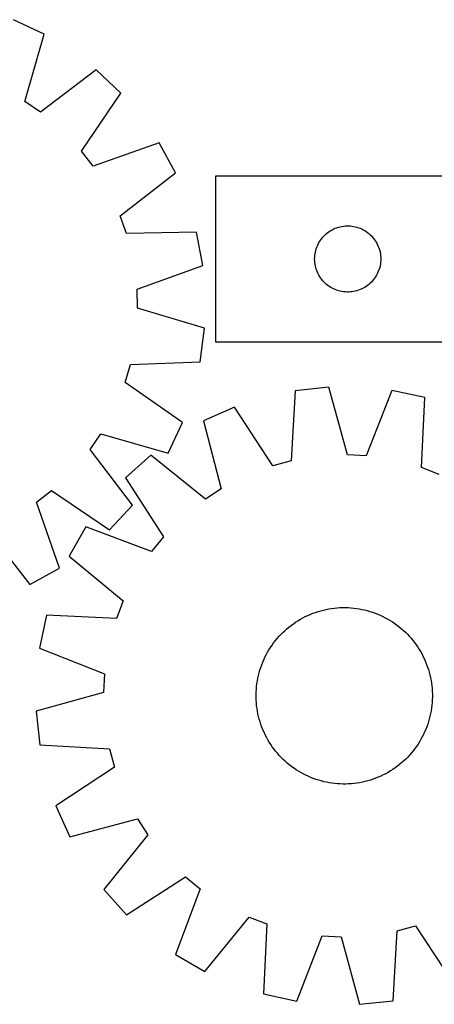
# Model space of a CAD drawing. Header units: millimetres. Extents: x 7 to 1481, y 7 to 468.
# Tile 4 of 5: x 982 to 1170, y 11 to 457. Entities that reach past the tile are written whole.
import ezdxf

# ---------------------------------------------------------------- set-up
doc = ezdxf.new("R2010")
doc.units = ezdxf.units.MM
doc.layers.add('CUT', color=7, linetype='CONTINUOUS', true_color=0x000000)

msp = doc.modelspace()

# ---------------------------------------------------------------- linework, layer by layer
at = {"layer": 'CUT'}
for p, q in [((992.993935, 450.661844), (979.08949, 457.249481)), ((984.2201, 420.133257), (992.993935, 450.661844)), ((1016.555609, 434.558635), (991.299079, 415.295135)), ((1027.74383, 423.99671), (1016.555609, 434.558635)), ((1009.965565, 397.673563), (1027.74383, 423.99671)), ((991.299079, 415.295135), (984.2201, 420.133257)), ((1015.203012, 390.88471), (1009.965565, 397.673563)), ((1045.176148, 401.400691), (1015.203012, 390.88471)), ((1052.552964, 387.898352), (1045.176148, 401.400691)), ((1027.51053, 368.357338), (1052.552964, 387.898352)), ((1370.734857, 386.302996), (1070.734857, 386.302996)), ((1070.734857, 386.302996), (1070.734857, 311.302996)), ((1030.393767, 360.282295), (1027.51053, 368.357338)), ((1122.361201, 361.248152), (1123.012965, 361.662716)), ((1123.012965, 361.662716), (1123.685206, 362.043178)), ((1123.685206, 362.043178), (1124.376141, 362.38853)), ((1124.376141, 362.38853), (1125.083939, 362.697856)), ((1125.083939, 362.697856), (1125.806722, 362.970335)), ((1125.806722, 362.970335), (1126.542573, 363.205244)), ((1126.542573, 363.205244), (1127.289541, 363.401962)), ((1127.289541, 363.401962), (1128.045646, 363.559966)), ((1128.045646, 363.559966), (1128.808882, 363.678836)), ((1128.808882, 363.678836), (1129.577225, 363.758259)), ((1129.577225, 363.758259), (1130.348639, 363.798023)), ((1130.348639, 363.798023), (1131.121076, 363.798023)), ((1131.121076, 363.798023), (1131.892489, 363.758259)), ((1131.892489, 363.758259), (1132.660833, 363.678836)), ((1132.660833, 363.678836), (1133.424069, 363.559966)), ((1133.424069, 363.559966), (1134.180173, 363.401962)), ((1134.180173, 363.401962), (1134.927142, 363.205244)), ((1134.927142, 363.205244), (1135.662993, 362.970335)), ((1135.662993, 362.970335), (1136.385776, 362.697856)), ((1136.385776, 362.697856), (1137.093573, 362.38853)), ((1137.093573, 362.38853), (1137.784508, 362.043178)), ((1137.784508, 362.043178), (1138.456749, 361.662716)), ((1138.456749, 361.662716), (1139.108513, 361.248152)), ((1062.149531, 361.021378), (1030.393767, 360.282295)), ((1064.992847, 345.90033), (1062.149531, 361.021378)), ((1118.078224, 356.853439), (1118.509432, 357.494313)), ((1118.509432, 357.494313), (1118.97306, 358.112139)), ((1118.97306, 358.112139), (1119.467878, 358.705278)), ((1119.467878, 358.705278), (1119.992574, 359.272159)), ((1119.992574, 359.272159), (1120.545757, 359.811277)), ((1120.545757, 359.811277), (1121.12596, 360.321203)), ((1121.12596, 360.321203), (1121.731643, 360.800585)), ((1121.731643, 360.800585), (1122.361201, 361.248152)), ((1139.108513, 361.248152), (1139.738071, 360.800585)), ((1139.738071, 360.800585), (1140.343755, 360.321203)), ((1140.343755, 360.321203), (1140.923957, 359.811277)), ((1140.923957, 359.811277), (1141.47714, 359.272159)), ((1141.47714, 359.272159), (1142.001836, 358.705278)), ((1142.001836, 358.705278), (1142.496654, 358.112139)), ((1142.496654, 358.112139), (1142.960282, 357.494313)), ((1142.960282, 357.494313), (1143.391491, 356.853439)), ((1116.052022, 351.871277), (1116.229441, 352.623063)), ((1116.229441, 352.623063), (1116.445327, 353.364719)), ((1116.445327, 353.364719), (1116.699105, 354.094278)), ((1116.699105, 354.094278), (1116.990104, 354.809805)), ((1116.990104, 354.809805), (1117.317551, 355.509403)), ((1117.317551, 355.509403), (1117.680579, 356.191217)), ((1117.680579, 356.191217), (1118.078224, 356.853439)), ((1143.391491, 356.853439), (1143.789136, 356.191217)), ((1143.789136, 356.191217), (1144.152163, 355.509403)), ((1144.152163, 355.509403), (1144.479611, 354.809805)), ((1144.479611, 354.809805), (1144.77061, 354.094278)), ((1144.77061, 354.094278), (1145.024388, 353.364719)), ((1145.024388, 353.364719), (1145.240273, 352.623063)), ((1145.240273, 352.623063), (1145.417693, 351.871277)), ((1115.734857, 348.802996), (1115.754746, 349.575178)), ((1115.754746, 348.030815), (1115.734857, 348.802996)), ((1115.754746, 349.575178), (1115.814359, 350.345311)), ((1115.814359, 350.345311), (1115.913539, 351.111355)), ((1115.913539, 351.111355), (1116.052022, 351.871277)), ((1145.417693, 351.871277), (1145.556176, 351.111355)), ((1145.556176, 351.111355), (1145.655355, 350.345311)), ((1145.655355, 350.345311), (1145.714969, 349.575178)), ((1145.714969, 349.575178), (1145.734857, 348.802996)), ((1145.734857, 348.802996), (1145.714969, 348.030815)), ((1035.137572, 335.054258), (1064.992847, 345.90033)), ((1115.814359, 347.260681), (1115.754746, 348.030815)), ((1115.913539, 346.494638), (1115.814359, 347.260681)), ((1116.052022, 345.734715), (1115.913539, 346.494638)), ((1116.229441, 344.98293), (1116.052022, 345.734715)), ((1116.445327, 344.241274), (1116.229441, 344.98293)), ((1116.699105, 343.511715), (1116.445327, 344.241274)), ((1145.024388, 344.241274), (1144.77061, 343.511715)), ((1145.240273, 344.98293), (1145.024388, 344.241274)), ((1145.417693, 345.734715), (1145.240273, 344.98293)), ((1145.556176, 346.494638), (1145.417693, 345.734715)), ((1145.655355, 347.260681), (1145.556176, 346.494638)), ((1145.714969, 348.030815), (1145.655355, 347.260681)), ((1116.990104, 342.796188), (1116.699105, 343.511715)), ((1117.317551, 342.096589), (1116.990104, 342.796188)), ((1117.680579, 341.414775), (1117.317551, 342.096589)), ((1118.078224, 340.752553), (1117.680579, 341.414775)), ((1118.509432, 340.11168), (1118.078224, 340.752553)), ((1118.97306, 339.493854), (1118.509432, 340.11168)), ((1119.467878, 338.900715), (1118.97306, 339.493854)), ((1142.496654, 339.493854), (1142.001836, 338.900715)), ((1142.960282, 340.11168), (1142.496654, 339.493854)), ((1143.391491, 340.752553), (1142.960282, 340.11168)), ((1143.789136, 341.414775), (1143.391491, 340.752553)), ((1144.152163, 342.096589), (1143.789136, 341.414775)), ((1144.479611, 342.796188), (1144.152163, 342.096589)), ((1144.77061, 343.511715), (1144.479611, 342.796188)), ((1035.384368, 326.483467), (1035.137572, 335.054258)), ((1119.992574, 338.333834), (1119.467878, 338.900715)), ((1120.545757, 337.794716), (1119.992574, 338.333834)), ((1121.12596, 337.28479), (1120.545757, 337.794716)), ((1121.731643, 336.805408), (1121.12596, 337.28479)), ((1122.361201, 336.357841), (1121.731643, 336.805408)), ((1123.012965, 335.943277), (1122.361201, 336.357841)), ((1123.685206, 335.562814), (1123.012965, 335.943277)), ((1124.376141, 335.217462), (1123.685206, 335.562814)), ((1125.083939, 334.908137), (1124.376141, 335.217462)), ((1125.806722, 334.635658), (1125.083939, 334.908137)), ((1136.385776, 334.908137), (1135.662993, 334.635658)), ((1137.093573, 335.217462), (1136.385776, 334.908137)), ((1137.784508, 335.562814), (1137.093573, 335.217462)), ((1138.456749, 335.943277), (1137.784508, 335.562814)), ((1139.108513, 336.357841), (1138.456749, 335.943277)), ((1139.738071, 336.805408), (1139.108513, 336.357841)), ((1140.343755, 337.28479), (1139.738071, 336.805408)), ((1140.923957, 337.794716), (1140.343755, 337.28479)), ((1141.47714, 338.333834), (1140.923957, 337.794716)), ((1142.001836, 338.900715), (1141.47714, 338.333834)), ((1126.542573, 334.400748), (1125.806722, 334.635658)), ((1127.289541, 334.204031), (1126.542573, 334.400748)), ((1128.045646, 334.046027), (1127.289541, 334.204031)), ((1128.808882, 333.927156), (1128.045646, 334.046027)), ((1129.577225, 333.847733), (1128.808882, 333.927156)), ((1130.348639, 333.807969), (1129.577225, 333.847733)), ((1131.121076, 333.807969), (1130.348639, 333.807969)), ((1131.892489, 333.847733), (1131.121076, 333.807969)), ((1132.660833, 333.927156), (1131.892489, 333.847733)), ((1133.424069, 334.046027), (1132.660833, 333.927156)), ((1134.180173, 334.204031), (1133.424069, 334.046027)), ((1134.927142, 334.400748), (1134.180173, 334.204031)), ((1135.662993, 334.635658), (1134.927142, 334.400748)), ((1065.814283, 317.373307), (1035.384368, 326.483467)), ((1063.845777, 302.113702), (1065.814283, 317.373307)), ((1070.734857, 311.302996), (1270.734857, 311.302996)), ((1029.686298, 292.796691), (1032.100102, 301.024262)), ((1032.100102, 301.024262), (1063.845777, 302.113702)), ((1055.811673, 274.729053), (1029.686298, 292.796691)), ((1122.208404, 290.638341), (1106.90653, 289.031114)), ((1130.596672, 260.001571), (1122.208404, 290.638341)), ((1106.90653, 289.031114), (1105.066944, 257.320064)), ((1150.708038, 289.142772), (1139.159234, 259.552235)), ((1165.757646, 285.942797), (1150.708038, 289.142772)), ((1164.26808, 254.213379), (1165.757646, 285.942797)), ((1079.339611, 281.646614), (1065.283324, 275.389511)), ((1096.784611, 255.101431), (1079.339611, 281.646614)), ((1049.224035, 260.824609), (1055.811673, 274.729053)), ((1065.283324, 275.389511), (1073.333028, 244.662047)), ((1013.857326, 262.519464), (1018.695449, 269.598443)), ((1018.695449, 269.598443), (1049.224035, 260.824609)), ((1033.120827, 237.262934), (1013.857326, 262.519464)), ((1041.347563, 259.847787), (1029.912791, 249.553297)), ((1066.141656, 239.99262), (1041.347563, 259.847787)), ((1139.159234, 259.552235), (1130.596672, 260.001571)), ((1105.066944, 257.320064), (1096.784611, 255.101431)), ((1172.272708, 251.140058), (1164.26808, 254.213379)), ((1029.912791, 249.553297), (1047.063822, 222.817238)), ((989.446902, 238.615531), (996.235754, 243.852978)), ((996.235754, 243.852978), (1022.558902, 226.074714)), ((1073.333028, 244.662047), (1066.141656, 239.99262)), ((999.962882, 208.642395), (989.446902, 238.615531)), ((1022.558902, 226.074714), (1033.120827, 237.262934)), ((966.919529, 226.308013), (986.460544, 201.265579)), ((1011.951186, 227.375683), (1004.257244, 214.051502)), ((1041.667354, 216.154092), (1011.951186, 227.375683)), ((1047.063822, 222.817238), (1041.667354, 216.154092)), ((1004.257244, 214.051502), (1028.830741, 193.923958)), ((986.460544, 201.265579), (999.962882, 208.642395)), ((1028.830741, 193.923958), (1025.75742, 185.91933)), ((1112.60632, 187.225077), (1113.758281, 187.727065)), ((1113.758281, 187.727065), (1114.925442, 188.192622)), ((1114.925442, 188.192622), (1116.10665, 188.621287)), ((1116.10665, 188.621287), (1117.30074, 189.012639)), ((1117.30074, 189.012639), (1118.506533, 189.36629)), ((1118.506533, 189.36629), (1119.72284, 189.681892)), ((1119.72284, 189.681892), (1120.94846, 189.959132)), ((1120.94846, 189.959132), (1122.182184, 190.197739)), ((1122.182184, 190.197739), (1123.422794, 190.397475)), ((1123.422794, 190.397475), (1124.669065, 190.558145)), ((1124.669065, 190.558145), (1125.919768, 190.679588)), ((1125.919768, 190.679588), (1127.173669, 190.761687)), ((1127.173669, 190.761687), (1128.429529, 190.804359)), ((1128.429529, 190.804359), (1129.68611, 190.807562)), ((1129.68611, 190.807562), (1130.942172, 190.771293)), ((1130.942172, 190.771293), (1132.196475, 190.695589)), ((1132.196475, 190.695589), (1133.447781, 190.580523)), ((1133.447781, 190.580523), (1134.694855, 190.42621)), ((1134.694855, 190.42621), (1135.936467, 190.232801)), ((1135.936467, 190.232801), (1137.171391, 190.000488)), ((1137.171391, 190.000488), (1138.398409, 189.729499)), ((1138.398409, 189.729499), (1139.616309, 189.420103)), ((1139.616309, 189.420103), (1140.82389, 189.072604)), ((1140.82389, 189.072604), (1142.019959, 188.687345)), ((1142.019959, 188.687345), (1143.203338, 188.264707)), ((1143.203338, 188.264707), (1144.372857, 187.805107)), ((1144.372857, 187.805107), (1145.527362, 187.308998)), ((994.028002, 187.408896), (990.828027, 172.359288)), ((1025.75742, 185.91933), (994.028002, 187.408896)), ((1105.061502, 182.737084), (1106.076215, 183.478276)), ((1106.076215, 183.478276), (1107.113708, 184.187228)), ((1107.113708, 184.187228), (1108.172958, 184.863243)), ((1108.172958, 184.863243), (1109.25292, 185.505652)), ((1109.25292, 185.505652), (1110.352528, 186.113822)), ((1110.352528, 186.113822), (1111.470695, 186.687152)), ((1111.470695, 186.687152), (1112.60632, 187.225077)), ((1145.527362, 187.308998), (1146.665715, 186.77687)), ((1146.665715, 186.77687), (1147.786791, 186.209249)), ((1147.786791, 186.209249), (1148.889485, 185.606693)), ((1148.889485, 185.606693), (1149.972708, 184.969798)), ((1149.972708, 184.969798), (1151.035391, 184.299193)), ((1151.035391, 184.299193), (1152.076485, 183.595539)), ((1152.076485, 183.595539), (1153.094964, 182.85953)), ((1099.506001, 177.65602), (1100.363855, 178.574221)), ((1100.363855, 178.574221), (1101.250128, 179.465023)), ((1101.250128, 179.465023), (1102.163943, 180.327547)), ((1102.163943, 180.327547), (1103.1044, 181.160942)), ((1103.1044, 181.160942), (1104.070571, 181.964386)), ((1104.070571, 181.964386), (1105.061502, 182.737084)), ((1153.094964, 182.85953), (1154.089821, 182.091894)), ((1154.089821, 182.091894), (1155.060075, 181.293387)), ((1155.060075, 181.293387), (1156.004769, 180.464798)), ((1156.004769, 180.464798), (1156.92297, 179.606944)), ((1156.92297, 179.606944), (1157.813773, 178.720671)), ((1157.813773, 178.720671), (1158.676297, 177.806856)), ((1096.37526, 173.727736), (1097.111269, 174.746214)), ((1097.111269, 174.746214), (1097.878905, 175.741072)), ((1097.878905, 175.741072), (1098.677412, 176.711326)), ((1098.677412, 176.711326), (1099.506001, 177.65602)), ((1158.676297, 177.806856), (1159.509692, 176.866399)), ((1159.509692, 176.866399), (1160.313135, 175.900228)), ((1160.313135, 175.900228), (1161.085834, 174.909297)), ((1161.085834, 174.909297), (1161.827025, 173.894584)), ((990.828027, 172.359288), (1020.418564, 160.810485)), ((1093.76155, 169.438042), (1094.364106, 170.540735)), ((1094.364106, 170.540735), (1095.001001, 171.623958)), ((1095.001001, 171.623958), (1095.671606, 172.686641)), ((1095.671606, 172.686641), (1096.37526, 173.727736)), ((1161.827025, 173.894584), (1162.535978, 172.857091)), ((1162.535978, 172.857091), (1163.211992, 171.797841)), ((1163.211992, 171.797841), (1163.854401, 170.717879)), ((1163.854401, 170.717879), (1164.462571, 169.618271)), ((1164.462571, 169.618271), (1165.035901, 168.500104)), ((1091.706092, 164.854588), (1092.165692, 166.024107)), ((1092.165692, 166.024107), (1092.661801, 167.178613)), ((1092.661801, 167.178613), (1093.193929, 168.316965)), ((1093.193929, 168.316965), (1093.76155, 169.438042)), ((1165.035901, 168.500104), (1165.573826, 167.364479)), ((1165.573826, 167.364479), (1166.075814, 166.212518)), ((1166.075814, 166.212518), (1166.541371, 165.045357)), ((1020.418564, 160.810485), (1019.969228, 152.247923)), ((1090.2413, 160.049659), (1090.550696, 161.26756)), ((1090.550696, 161.26756), (1090.898195, 162.47514)), ((1090.898195, 162.47514), (1091.283454, 163.67121)), ((1091.283454, 163.67121), (1091.706092, 164.854588)), ((1166.541371, 165.045357), (1166.970037, 163.864149)), ((1166.970037, 163.864149), (1167.361388, 162.670059)), ((1167.361388, 162.670059), (1167.715039, 161.464266)), ((1167.715039, 161.464266), (1168.030641, 160.247959)), ((1089.390276, 155.099032), (1089.544589, 156.346106)), ((1089.544589, 156.346106), (1089.737998, 157.587718)), ((1089.737998, 157.587718), (1089.970311, 158.822642)), ((1089.970311, 158.822642), (1090.2413, 160.049659)), ((1168.030641, 160.247959), (1168.307882, 159.022339)), ((1168.307882, 159.022339), (1168.546488, 157.788615)), ((1168.546488, 157.788615), (1168.746225, 156.548005)), ((1168.746225, 156.548005), (1168.906894, 155.301734)), ((1019.969228, 152.247923), (989.332458, 143.859655)), ((1089.163237, 151.337361), (1089.199506, 152.593423)), ((1089.199506, 152.593423), (1089.27521, 153.847726)), ((1089.27521, 153.847726), (1089.390276, 155.099032)), ((1168.906894, 155.301734), (1169.028338, 154.051031)), ((1169.028338, 154.051031), (1169.110436, 152.79713)), ((1169.110436, 152.79713), (1169.153108, 151.54127)), ((1089.16644, 150.08078), (1089.163237, 151.337361)), ((1089.209112, 148.824919), (1089.16644, 150.08078)), ((1089.291211, 147.571019), (1089.209112, 148.824919)), ((1089.412654, 146.320315), (1089.291211, 147.571019)), ((1169.044338, 147.774324), (1168.929272, 146.523018)), ((1169.120043, 149.028627), (1169.044338, 147.774324)), ((1169.156311, 150.284689), (1169.120043, 149.028627)), ((1169.153108, 151.54127), (1169.156311, 150.284689)), ((989.332458, 143.859655), (990.939685, 128.55778)), ((1089.573324, 145.074044), (1089.412654, 146.320315)), ((1089.77306, 143.833435), (1089.573324, 145.074044)), ((1090.011667, 142.599711), (1089.77306, 143.833435)), ((1168.58155, 144.034332), (1168.349237, 142.799408)), ((1168.774959, 145.275944), (1168.58155, 144.034332)), ((1168.929272, 146.523018), (1168.774959, 145.275944)), ((1090.288907, 141.374091), (1090.011667, 142.599711)), ((1090.604509, 140.157784), (1090.288907, 141.374091)), ((1090.95816, 138.951991), (1090.604509, 140.157784)), ((1091.349512, 137.757901), (1090.95816, 138.951991)), ((1167.421353, 139.146909), (1167.036094, 137.95084)), ((1167.768852, 140.35449), (1167.421353, 139.146909)), ((1168.078248, 141.57239), (1167.768852, 140.35449)), ((1168.349237, 142.799408), (1168.078248, 141.57239)), ((1091.778177, 136.576693), (1091.349512, 137.757901)), ((1092.243734, 135.409532), (1091.778177, 136.576693)), ((1092.745722, 134.257571), (1092.243734, 135.409532)), ((1093.283647, 133.121946), (1092.745722, 134.257571)), ((1165.657748, 134.443437), (1165.12562, 133.305084)), ((1166.153856, 135.597942), (1165.657748, 134.443437)), ((1166.613457, 136.767461), (1166.153856, 135.597942)), ((1167.036094, 137.95084), (1166.613457, 136.767461)), ((1093.856977, 132.003778), (1093.283647, 133.121946)), ((1094.465147, 130.904171), (1093.856977, 132.003778)), ((1095.107556, 129.824209), (1094.465147, 130.904171)), ((1095.783571, 128.764959), (1095.107556, 129.824209)), ((1163.318548, 129.998091), (1162.647942, 128.935408)), ((1163.955442, 131.081314), (1163.318548, 129.998091)), ((1164.557998, 132.184008), (1163.955442, 131.081314)), ((1165.12562, 133.305084), (1164.557998, 132.184008)), ((990.939685, 128.55778), (1022.650735, 126.718194)), ((1022.650735, 126.718194), (1024.869368, 118.435862)), ((1096.492523, 127.727465), (1095.783571, 128.764959)), ((1097.233715, 126.712752), (1096.492523, 127.727465)), ((1098.006413, 125.721822), (1097.233715, 126.712752)), ((1098.809857, 124.755651), (1098.006413, 125.721822)), ((1160.440643, 125.880978), (1159.642136, 124.910724)), ((1161.20828, 126.875835), (1160.440643, 125.880978)), ((1161.944288, 127.894314), (1161.20828, 126.875835)), ((1162.647942, 128.935408), (1161.944288, 127.894314)), ((1099.643252, 123.815194), (1098.809857, 124.755651)), ((1100.505776, 122.901378), (1099.643252, 123.815194)), ((1101.396578, 122.015106), (1100.505776, 122.901378)), ((1102.314779, 121.157252), (1101.396578, 122.015106)), ((1103.259473, 120.328663), (1102.314779, 121.157252)), ((1156.155605, 121.294502), (1155.215148, 120.461107)), ((1157.069421, 122.157026), (1156.155605, 121.294502)), ((1157.955693, 123.047829), (1157.069421, 122.157026)), ((1158.813547, 123.96603), (1157.955693, 123.047829)), ((1159.642136, 124.910724), (1158.813547, 123.96603)), ((1024.869368, 118.435862), (998.324185, 100.990862)), ((1104.229727, 119.530156), (1103.259473, 120.328663)), ((1105.224585, 118.762519), (1104.229727, 119.530156)), ((1106.243063, 118.026511), (1105.224585, 118.762519)), ((1107.284158, 117.322857), (1106.243063, 118.026511)), ((1108.346841, 116.652251), (1107.284158, 117.322857)), ((1109.430064, 116.015357), (1108.346841, 116.652251)), ((1149.066628, 116.116398), (1147.967021, 115.508228)), ((1150.14659, 116.758807), (1149.066628, 116.116398)), ((1151.20584, 117.434821), (1150.14659, 116.758807)), ((1152.243334, 118.143774), (1151.20584, 117.434821)), ((1153.258047, 118.884965), (1152.243334, 118.143774)), ((1154.248977, 119.657664), (1153.258047, 118.884965)), ((1155.215148, 120.461107), (1154.248977, 119.657664)), ((1110.532757, 115.412801), (1109.430064, 116.015357)), ((1111.653834, 114.845179), (1110.532757, 115.412801)), ((1112.792186, 114.313051), (1111.653834, 114.845179)), ((1113.946692, 113.816943), (1112.792186, 114.313051)), ((1115.116211, 113.357342), (1113.946692, 113.816943)), ((1116.299589, 112.934705), (1115.116211, 113.357342)), ((1117.495659, 112.549446), (1116.299589, 112.934705)), ((1118.703239, 112.201947), (1117.495659, 112.549446)), ((1119.92114, 111.892551), (1118.703239, 112.201947)), ((1121.148157, 111.621562), (1119.92114, 111.892551)), ((1122.383081, 111.389249), (1121.148157, 111.621562)), ((1137.371088, 111.662917), (1136.137364, 111.424311)), ((1138.596708, 111.940158), (1137.371088, 111.662917)), ((1139.813015, 112.25576), (1138.596708, 111.940158)), ((1141.018808, 112.609411), (1139.813015, 112.25576)), ((1142.212898, 113.000762), (1141.018808, 112.609411)), ((1143.394106, 113.429428), (1142.212898, 113.000762)), ((1144.561267, 113.894985), (1143.394106, 113.429428)), ((1145.713228, 114.396973), (1144.561267, 113.894985)), ((1146.848853, 114.934898), (1145.713228, 114.396973)), ((1147.967021, 115.508228), (1146.848853, 114.934898)), ((1123.624693, 111.19584), (1122.383081, 111.389249)), ((1124.871767, 111.041527), (1123.624693, 111.19584)), ((1126.123073, 110.926461), (1124.871767, 111.041527)), ((1127.377376, 110.850756), (1126.123073, 110.926461)), ((1128.633438, 110.814488), (1127.377376, 110.850756)), ((1129.890019, 110.817691), (1128.633438, 110.814488)), ((1131.14588, 110.860363), (1129.890019, 110.817691)), ((1132.39978, 110.942461), (1131.14588, 110.860363)), ((1133.650484, 111.063905), (1132.39978, 110.942461)), ((1134.896755, 111.224574), (1133.650484, 111.063905)), ((1136.137364, 111.424311), (1134.896755, 111.224574)), ((998.324185, 100.990862), (1004.581288, 86.934575)), ((1004.581288, 86.934575), (1035.308752, 94.984278)), ((1035.308752, 94.984278), (1039.978179, 87.792907)), ((1039.978179, 87.792907), (1020.123011, 62.998814)), ((1030.417502, 51.564042), (1057.153561, 68.715073)), ((1057.153561, 68.715073), (1063.816707, 63.318605)), ((1020.123011, 62.998814), (1030.417502, 51.564042)), ((1063.816707, 63.318605), (1052.595116, 33.602437)), ((1065.919297, 25.908495), (1086.046841, 50.481991)), ((1086.046841, 50.481991), (1094.051469, 47.40867)), ((1094.051469, 47.40867), (1092.561903, 15.679253)), ((1153.252605, 44.301985), (1161.534937, 46.520619)), ((1161.534937, 46.520619), (1178.979937, 19.975436)), ((1107.611511, 12.479277), (1119.160314, 42.069815)), ((1119.160314, 42.069815), (1127.722876, 41.620479)), ((1127.722876, 41.620479), (1136.111144, 10.983708)), ((1151.413019, 12.590935), (1153.252605, 44.301985)), ((1052.595116, 33.602437), (1065.919297, 25.908495)), ((1092.561903, 15.679253), (1107.611511, 12.479277)), ((1136.111144, 10.983708), (1151.413019, 12.590935))]:
    msp.add_line(p, q, dxfattribs=at)

doc.saveas('drawing.dxf')
